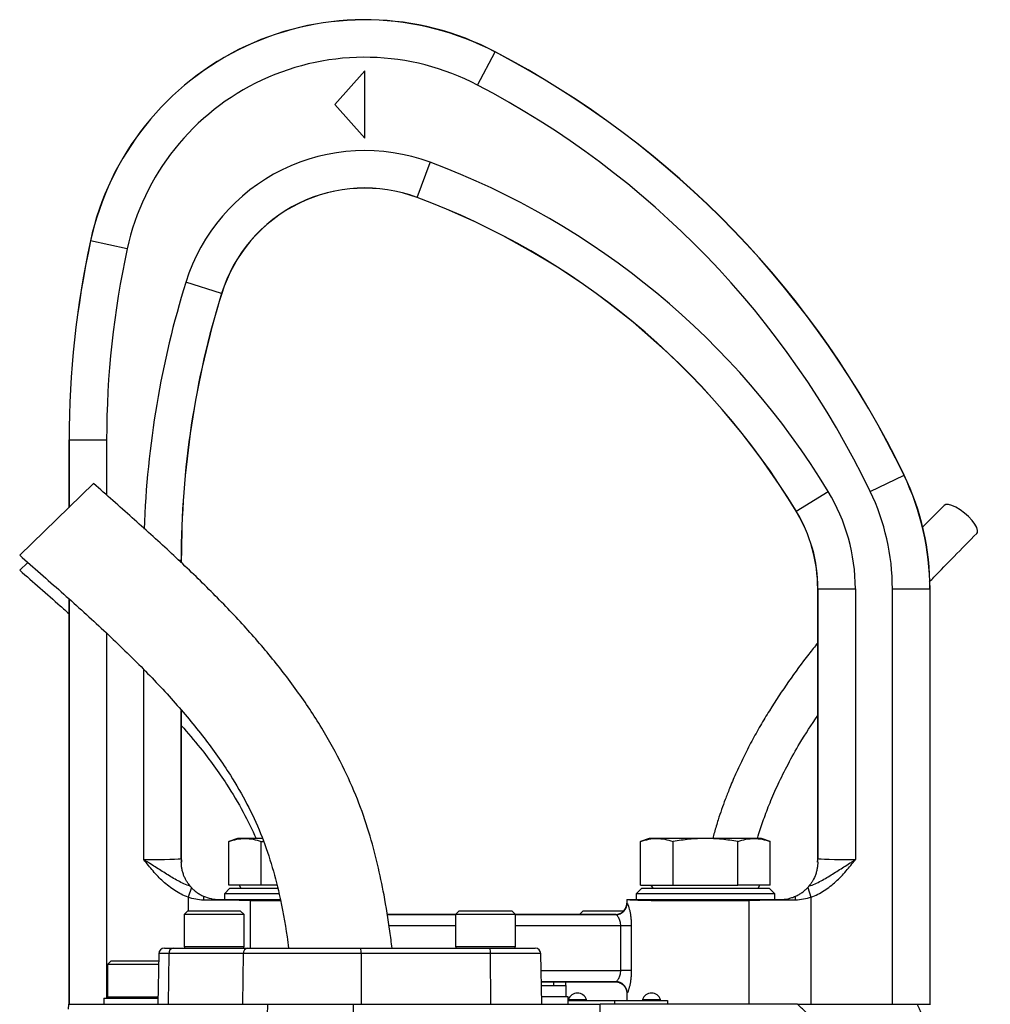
# Model space of a CAD drawing. Header units: millimetres. Extents: x 51 to 3958, y 1087 to 2585.
# Tile 10 of 11: x 1883 to 2142, y 2322 to 2585. Entities that reach past the tile are written whole.
import ezdxf

# ---------------------------------------------------------------- set-up
doc = ezdxf.new("R2010")
doc.units = ezdxf.units.MM

msp = doc.modelspace()

# ---------------------------------------------------------------- linework, layer by layer
at = {"color": 7, "linetype": 'Continuous', "lineweight": 25}
for p, q in [((2005.4, 2567.36), (2010.04, 2576.21)), ((2010.04, 2576.21), (2010.06, 2576.25)), ((2010.06, 2576.25), (2010.06, 2576.25)), ((1975.25, 2571.18), (1967.25, 2562.18)), ((1975.25, 2553.18), (1975.25, 2571.18)), ((1967.25, 2562.18), (1975.25, 2553.18)), ((1989.22, 2537.35), (1992.71, 2546.72)), ((1989.22, 2537.35), (1989.21, 2537.31)), ((1902.01, 2525.76), (1901.97, 2525.77)), ((1901.97, 2525.77), (1901.97, 2525.77)), ((1911.78, 2523.63), (1902.01, 2525.76)), ((1937.01, 2511.7), (1927.46, 2514.67)), ((1937.01, 2511.7), (1937.05, 2511.69)), ((1896.26, 2472.62), (1896.26, 2454.54)), ((1896.3, 2472.62), (1896.26, 2472.62)), ((1896.26, 2472.62), (1896.26, 2472.62)), ((1896.3, 2472.62), (1906.3, 2472.62)), ((2110.28, 2458.81), (2119.3, 2463.14)), ((2119.3, 2463.14), (2119.33, 2463.16)), ((2119.33, 2463.16), (2119.34, 2463.16)), ((1902.82, 2460.91), (1883.07, 2441.77)), ((2090.5, 2453.58), (2099.05, 2458.77)), ((2130, 2455.07), (2124.16, 2449.14)), ((2090.5, 2453.58), (2090.46, 2453.56)), ((1885.14, 2439.77), (1883.07, 2437.77)), ((1926.21, 2440.5), (1926.25, 2440.5)), ((1926.25, 2439.73), (1926.25, 2440.5)), ((2096.3, 2432.82), (2096.25, 2432.82)), ((2096.25, 2432.82), (2096.25, 2360.82)), ((2096.3, 2432.82), (2106.3, 2432.82)), ((2096.3, 2360.77), (2096.3, 2432.82)), ((2106.3, 2432.82), (2106.3, 2360.47)), ((2116.21, 2321.82), (2116.21, 2432.82)), ((2116.21, 2432.82), (2126.21, 2432.82)), ((2126.21, 2432.82), (2126.21, 2321.82)), ((2126.21, 2432.82), (2126.25, 2432.82)), ((2126.25, 2321.82), (2126.25, 2432.82)), ((2126.25, 2321.82), (2126.25, 2432.82)), ((2126.25, 2432.82), (2126.25, 2432.82)), ((1896.26, 2430.1), (1896.26, 2321.82)), ((1926.25, 2360.82), (1926.25, 2400.3)), ((1941.25, 2366.12), (1938.93, 2365.28)), ((1938.93, 2353.62), (1938.93, 2365.28)), ((1943.26, 2366.12), (1941.25, 2366.12)), ((1947.86, 2366.12), (1943.26, 2366.12)), ((1947.59, 2353.62), (1947.59, 2365.28)), ((2051.25, 2366.12), (2048.93, 2365.28)), ((2048.93, 2353.62), (2048.93, 2365.28)), ((2053.26, 2366.12), (2051.25, 2366.12)), ((2066.25, 2366.12), (2053.26, 2366.12)), ((2057.59, 2353.62), (2057.59, 2365.28)), ((2079.24, 2366.12), (2066.25, 2366.12)), ((2074.91, 2353.62), (2074.91, 2365.28)), ((2081.25, 2366.12), (2079.24, 2366.12)), ((2083.57, 2365.28), (2081.25, 2366.12)), ((2083.57, 2353.62), (2083.57, 2365.28)), ((1926.21, 2360.77), (1926.25, 2360.82)), ((2096.25, 2360.82), (2096.3, 2360.77)), ((1928.95, 2353), (1928.06, 2350.47)), ((1939.25, 2352.82), (1937.75, 2351.32)), ((1937.75, 2351.32), (1937.75, 2349.82)), ((1952.33, 2351.32), (1937.75, 2351.32)), ((1947.59, 2353.62), (1938.93, 2353.62)), ((1939.25, 2352.82), (1951.93, 2352.82)), ((1941.7, 2353.62), (1942.16, 2352.82)), ((1951.76, 2353.62), (1947.59, 2353.62)), ((2049.25, 2352.82), (2047.75, 2351.32)), ((2047.75, 2351.32), (2047.75, 2349.82)), ((2084.75, 2351.32), (2047.75, 2351.32)), ((2048.93, 2353.62), (2057.59, 2353.62)), ((2049.25, 2352.82), (2083.25, 2352.82)), ((2051.7, 2353.62), (2052.16, 2352.82)), ((2057.59, 2353.62), (2074.91, 2353.62)), ((2083.57, 2353.62), (2074.91, 2353.62)), ((2080.35, 2352.82), (2080.81, 2353.62)), ((2084.75, 2351.32), (2083.25, 2352.82)), ((2084.75, 2349.82), (2084.75, 2351.32)), ((2093.56, 2353), (2094.44, 2350.47)), ((2045.25, 2349.82), (2045.25, 2348.82)), ((2045.25, 2349.82), (2045.25, 2349.82)), ((2077.86, 2349.56), (2077.86, 2321.82)), ((2094.44, 2350.47), (2094.44, 2321.82)), ((1928, 2346.82), (1927, 2345.82)), ((1928, 2346.82), (1942, 2346.82)), ((1943, 2345.82), (1942, 2346.82)), ((2000.47, 2346.82), (1999.47, 2345.82)), ((2000.51, 2346.82), (1999.51, 2345.82)), ((2000.47, 2346.82), (2000.51, 2346.82)), ((2000.51, 2346.82), (2014.51, 2346.82)), ((2015.51, 2345.82), (2014.51, 2346.82)), ((2033.57, 2346.82), (2032.57, 2345.82)), ((2033.57, 2346.82), (2041.61, 2346.82)), ((2041.61, 2346.82), (2044.47, 2346.82)), ((1927, 2345.82), (1927, 2337.22)), ((1943, 2345.82), (1927, 2345.82)), ((1943, 2337.22), (1943, 2345.82)), ((1999.51, 2345.82), (1981.25, 2345.82)), ((1981.25, 2345.79), (1999.51, 2345.79)), ((1999.51, 2345.82), (1999.51, 2337.22)), ((2015.51, 2345.82), (1999.51, 2345.82)), ((2015.51, 2337.22), (2015.51, 2345.82)), ((2042.25, 2345.82), (2015.51, 2345.82)), ((2015.51, 2345.79), (2042.35, 2345.79)), ((2046.45, 2342.79), (2043.63, 2342.79)), ((2043.63, 2330.86), (2043.63, 2342.79)), ((2046.45, 2342.79), (2046.45, 2330.86)), ((1921.74, 2336.82), (1924.14, 2336.82)), ((1924.14, 2336.82), (1944.01, 2336.82)), ((1944.01, 2336.82), (1974.15, 2336.82)), ((1974.15, 2336.82), (2008.66, 2336.82)), ((2008.66, 2336.82), (2020.77, 2336.82)), ((1907.55, 2333.42), (1906.55, 2332.42)), ((1907.55, 2333.42), (1920.2, 2333.42)), ((1920.24, 2335.35), (1920, 2321.82)), ((1922.91, 2335.35), (1922.71, 2321.82)), ((1942.78, 2335.35), (1922.91, 2335.35)), ((1942.78, 2335.35), (1942.58, 2321.82)), ((1974.28, 2335.35), (1942.78, 2335.35)), ((1974.28, 2335.35), (1974.3, 2321.82)), ((2008.79, 2335.35), (1974.28, 2335.35)), ((2008.79, 2335.35), (2008.81, 2321.82)), ((2022.51, 2321.82), (2022.27, 2335.35)), ((1906.55, 2332.42), (1906.55, 2323.82)), ((1920.19, 2332.42), (1906.55, 2332.42)), ((2046.45, 2330.86), (2043.63, 2330.86)), ((2042.35, 2327.86), (2022.4, 2327.86)), ((2022.4, 2327.82), (2042.25, 2327.82)), ((2025.68, 2327.82), (2025.66, 2326.82)), ((2022.42, 2326.82), (2029.05, 2326.82)), ((2029.05, 2323.82), (2029.05, 2326.82)), ((1905.55, 2323.42), (1905.55, 2321.82)), ((1905.55, 2323.42), (1920.03, 2323.42)), ((2029.55, 2323.82), (2022.47, 2323.82)), ((2029.55, 2321.82), (2029.55, 2323.82)), ((2029.55, 2322.82), (2041.95, 2322.82)), ((2041.95, 2322.82), (2041.95, 2321.82)), ((2041.95, 2322.82), (2056.1, 2322.82)), ((2045.25, 2324.82), (2045.25, 2322.82)), ((2056.1, 2322.82), (2056.1, 2321.82)), ((1896.11, 2320.54), (1896.16, 2321.82)), ((1896.16, 2321.82), (1949.33, 2321.82)), ((1949.08, 2308.56), (1949.33, 2321.82)), ((1949.33, 2321.82), (1972.28, 2321.82)), ((1972.33, 2305.35), (1972.28, 2321.82)), ((1972.28, 2321.82), (2038.14, 2321.82)), ((2090.82, 2321.82), (2038.14, 2321.82)), ((2038.24, 2287.86), (2038.14, 2321.82))]:
    msp.add_line(p, q, dxfattribs=at)
at = {"color": 1, "linetype": 'Continuous', "lineweight": 25}
for p, q in [((1896.26, 2472.62), (1896.26, 2454.55)), ((1896.3, 2454.59), (1896.3, 2472.62)), ((1906.3, 2472.62), (1906.3, 2457.83)), ((1925.57, 2440.5), (1926.21, 2440.5)), ((1926.21, 2440.5), (1926.21, 2439.78)), ((1896.26, 2430.1), (1896.26, 2321.82)), ((1896.3, 2321.82), (1896.3, 2430.06)), ((1906.3, 2420.9), (1906.3, 2323.42)), ((1916.21, 2360.47), (1916.21, 2411.22)), ((1926.21, 2400.35), (1926.21, 2360.77)), ((1928.06, 2350.47), (1928.06, 2346.82)), ((1944.65, 2349.56), (1944.65, 2336.82)), ((1999.51, 2342.79), (1981.74, 2342.79)), ((2043.63, 2342.79), (2015.51, 2342.79)), ((1927, 2337.22), (1943, 2337.22)), ((1999.51, 2337.22), (2015.51, 2337.22)), ((1922.91, 2335.35), (1920.24, 2335.35)), ((2022.27, 2335.35), (2008.79, 2335.35)), ((2022.35, 2330.86), (2043.63, 2330.86)), ((2028.91, 2327.82), (2028.9, 2326.82)), ((1906.55, 2323.82), (1920.04, 2323.82)), ((2029.63, 2323.09), (2032.05, 2323.09)), ((2032.05, 2323.09), (2034.48, 2323.09)), ((2049.43, 2323.09), (2051.85, 2323.09)), ((2051.85, 2323.09), (2054.28, 2323.09))]:
    msp.add_line(p, q, dxfattribs=at)
at = {"color": 7, "linetype": 'Continuous', "lineweight": 25, "flags": 128}
msp.add_lwpolyline([(2138.74, 2447.6), (2138.89, 2447.83), (2138.94, 2448.42), (2138.71, 2449.19), (2138.21, 2450.1), (2137.46, 2451.08), (2136.52, 2452.09), (2135.45, 2453.04), (2134.31, 2453.89), (2133.17, 2454.57), (2132.1, 2455.06), (2131.18, 2455.31), (2130.46, 2455.31), (2130, 2455.07)], dxfattribs=at)
at = {"color": 7, "linetype": 'Continuous', "lineweight": 25}
for centre, radius, start, end in [((1975.25, 2509.82), 75, 62.3486, 167.7262), ((1975.25, 2509.82), 75, 62.3486, 167.7262), ((1975.25, 2509.82), 74.95, 62.3486, 167.7262), ((1975.25, 2509.82), 64.95, 62.3486, 167.7262), ((1894.04, 2354.81), 249.95, 25.6838, 62.3486), ((1894.04, 2354.81), 250, 25.6838, 62.3486), ((1894.04, 2354.81), 250, 25.6838, 62.3486), ((1894.04, 2354.81), 239.95, 25.6838, 62.3486), ((1975.25, 2499.82), 50.05, 69.5814, 162.7461), ((1919.43, 2349.88), 210.05, 31.2262, 69.5814), ((1975.25, 2499.82), 40.05, 69.5814, 162.7461), ((1975.25, 2499.82), 40, 69.5814, 162.7461), ((1919.43, 2349.88), 200, 31.2262, 69.5814), ((1919.43, 2349.88), 200.05, 31.2262, 69.5814), ((2146.25, 2472.62), 250, 167.7262, 180), ((2146.25, 2472.62), 250, 167.7262, 180), ((2146.25, 2472.62), 249.95, 167.7262, 180), ((2146.25, 2472.62), 239.95, 167.7262, 180), ((2166.25, 2440.5), 240.05, 162.7461, 180), ((2166.25, 2440.5), 240, 162.7461, 180), ((2056.25, 2432.82), 69.95, 0, 25.6838), ((2056.25, 2432.82), 70, 0, 25.6838), ((2056.25, 2432.82), 70, 0, 25.6838), ((2056.25, 2432.82), 50.05, 0, 31.2262), ((2056.25, 2432.82), 59.95, 0, 25.6838), ((2056.25, 2432.82), 40, 0, 31.2262), ((2056.25, 2432.82), 40.05, 0, 31.2262), ((1934.21, 2360.78), 8, 180.0175, 186.8534), ((2088.3, 2360.78), 8, 353.1466, 359.9825), ((1952.95, 2349.61), 20.79, 177.0444, 179.899), ((1950.06, 2349.52), 5.42, 176.7649, 179.5405), ((2042.34, 2348.79), 3, 270.2091, 0.0034), ((2072.44, 2349.52), 5.42, 0.4595, 3.2351), ((2069.56, 2349.61), 20.79, 0.101, 2.9556), ((1921.74, 2335.32), 1.5, 90, 179), ((1924.28, 2335.45), 1.38, 96.1209, 184.2516), ((1927.4, 2337.22), 0.4, 180, 270), ((1942.6, 2337.22), 0.4, 270, 0), ((1944.15, 2335.45), 1.38, 96.1209, 184.2516), ((1969.98, 2335.71), 4.32, 355.1983, 14.9384), ((1999.91, 2337.22), 0.4, 180, 270), ((2004.49, 2335.71), 4.32, 355.1983, 14.9384), ((2015.11, 2337.22), 0.4, 270, 0), ((2020.77, 2335.32), 1.5, 1, 90), ((2042.34, 2324.86), 3, 359.9966, 89.7909), ((1906.95, 2323.82), 0.4, 180, 270), ((2029.82, 2323.02), 0.2, 161.1706, 270), ((2032.05, 2322.26), 2.56, 18.8294, 161.1706), ((2034.29, 2323.02), 0.2, 270, 18.8294), ((2049.62, 2323.02), 0.2, 161.1706, 270), ((2051.85, 2322.26), 2.56, 18.8294, 161.1706), ((2054.09, 2323.02), 0.2, 270, 18.8294)]:
    msp.add_arc(centre, radius, start, end, dxfattribs=at)
at = {"color": 1, "linetype": 'Continuous', "lineweight": 25}
msp.add_arc((2166.25, 2440.5), 250.05, 162.7461, 178.1147, dxfattribs=at)
at = {"color": 7, "linetype": 'Continuous', "lineweight": 25}
for centre, major_axis, ratio, start_param, end_param in [((1916.21, 2360.78), (10, 0), 0.031419, 4.712389, 6.265732), ((1934.25, 2360.82), (-5.66, -5.66), 0.999695, 5.497939, 5.623097), ((2088.25, 2360.82), (5.66, -5.66), 0.999695, 0.660088, 0.785246), ((2106.3, 2360.78), (10, 0), 0.031419, 3.159046, 4.712389), ((1928.06, 2349.08), (30, 0), 0.019201, 0.985111, 1.433744), ((2066.25, 2349.82), (21, 0), 0.014961, 3.141593, 5.298075), ((2066.25, 2348.82), (21, 0), 0.019949, 3.141593, 3.229402), ((2094.44, 2349.08), (30, 0), 0.019201, 1.707848, 2.156482), ((2066.25, 2345.82), (24, 0), 0.017455, 3.143774, 3.229402), ((2066.25, 2327.82), (24, 0), 0.017455, 3.053783, 3.139411), ((2066.25, 2324.82), (21, 0), 0.019949, 3.053783, 3.141593)]:
    msp.add_ellipse(centre, major_axis=major_axis, ratio=ratio, start_param=start_param, end_param=end_param, dxfattribs=at)
at = {"color": 1, "linetype": 'Continuous', "lineweight": 25}
msp.add_ellipse((1956.25, 2349.82), major_axis=(21, 0), ratio=0.014961, start_param=4.126703, end_param=4.542027, dxfattribs=at)
at = {"color": 7, "linetype": 'Continuous', "lineweight": 25}
for points, knots in [([(1982.55, 2336.82), (1982.36, 2338.33), (1981.79, 2343.09), (1980.54, 2350.58), (1978.7, 2359.42), (1976.4, 2367.97), (1973.36, 2376.78), (1969.18, 2386.1), (1963.81, 2395.81), (1957.21, 2405.73), (1949.71, 2415.39), (1941.43, 2424.76), (1932.49, 2433.89), (1923.02, 2442.9), (1913.07, 2451.89), (1906.27, 2457.87), (1902.82, 2460.91)], [0, 0, 0, 0, 0.029949, 0.094826, 0.149879, 0.208207, 0.26954, 0.333701, 0.409739, 0.488406, 0.56885, 0.651072, 0.735164, 0.821123, 0.909248, 1, 1, 1, 1]), ([(2126.12, 2434.69), (2126.5, 2435.09), (2128.67, 2437.36), (2132.88, 2441.66), (2136.71, 2445.55), (2138.74, 2447.6)], [0, 0, 0, 0, 0.091509, 0.520987, 1, 1, 1, 1]), ([(1883.07, 2441.77), (1886.79, 2438.51), (1894.11, 2432.09), (1904.8, 2422.44), (1914.85, 2412.81), (1924.08, 2403.11), (1932.33, 2393.27), (1938.88, 2384.03), (1943.86, 2375.44), (1947.53, 2367.55), (1950.36, 2359.44), (1952.73, 2350.21), (1954.17, 2342.64), (1954.75, 2337.83), (1954.87, 2336.82)], [0, 0, 0, 0, 0.11324, 0.223519, 0.330154, 0.432626, 0.530643, 0.624292, 0.692063, 0.758253, 0.823567, 0.888821, 0.976682, 1, 1, 1, 1]), ([(1883.07, 2437.77), (1886.71, 2434.6), (1891.13, 2430.75), (1895.48, 2426.81), (1896.26, 2426.1)], [0, 0, 0, 0, 0.820567, 1, 1, 1, 1]), ([(2096.25, 2418.35), (2095.45, 2417.36), (2092.75, 2414.03), (2088.39, 2408.04), (2084.12, 2401.62), (2080.9, 2396.25), (2078.58, 2392.08), (2076.36, 2387.75), (2074.37, 2383.52), (2072.78, 2379.78), (2071.56, 2376.63), (2070.55, 2373.85), (2069.58, 2370.92), (2068.79, 2368.33), (2068.35, 2366.66), (2068.21, 2366.12)], [0, 0, 0, 0, 0.0656107, 0.2206136, 0.3786075, 0.4566104, 0.5366474, 0.6186121, 0.6998985, 0.7693549, 0.8204811, 0.8670135, 0.9154281, 0.9724923, 1, 1, 1, 1]), ([(2080.13, 2366.12), (2080.2, 2366.37), (2080.7, 2368.07), (2081.79, 2371.26), (2083.54, 2375.85), (2085.71, 2380.79), (2088.36, 2386.1), (2091.8, 2392.31), (2094.62, 2396.52), (2096.25, 2398.97)], [0, 0, 0, 0, 0.020545, 0.141736, 0.270856, 0.416774, 0.579166, 0.755737, 1, 1, 1, 1]), ([(1926.25, 2396.28), (1927.97, 2394.31), (1932.3, 2389.32), (1937.82, 2381.57), (1942.8, 2373.47), (1945.14, 2368.49), (1946.25, 2366.12)], [0, 0, 0, 0, 0.215691, 0.545727, 0.784404, 1, 1, 1, 1]), ([(1938.93, 2365.28), (1939.65, 2365.54), (1940.38, 2365.75), (1941.82, 2366.04), (1942.54, 2366.12), (1943.26, 2366.12)], [0, 0, 0, 0, 0.5, 0.5, 1, 1, 1, 1]), ([(1943.26, 2366.12), (1943.98, 2366.12), (1944.71, 2366.04), (1946.15, 2365.75), (1946.87, 2365.54), (1947.59, 2365.28)], [0, 0, 0, 0, 0.5, 0.5, 1, 1, 1, 1]), ([(1947.59, 2365.28), (1947.68, 2365.29), (1947.87, 2365.33), (1948.05, 2365.35), (1948.15, 2365.37)], [0, 0, 0, 0, 0.494229, 1, 1, 1, 1]), ([(2048.93, 2365.28), (2049.65, 2365.54), (2050.38, 2365.75), (2051.82, 2366.05), (2052.54, 2366.12), (2053.26, 2366.12)], [0, 0, 0, 0, 0.5, 0.5, 1, 1, 1, 1]), ([(2053.26, 2366.12), (2053.99, 2366.12), (2054.71, 2366.04), (2056.15, 2365.75), (2056.87, 2365.54), (2057.59, 2365.28)], [0, 0, 0, 0, 0.5, 0.5, 1, 1, 1, 1]), ([(2066.25, 2366.12), (2064.81, 2366.12), (2063.37, 2366.04), (2060.48, 2365.75), (2059.04, 2365.54), (2057.59, 2365.28)], [0, 0, 0, 0, 0.5, 0.5, 1, 1, 1, 1]), ([(2074.91, 2365.28), (2073.47, 2365.54), (2072.03, 2365.75), (2069.14, 2366.04), (2067.7, 2366.12), (2066.25, 2366.12)], [0, 0, 0, 0, 0.5, 0.5, 1, 1, 1, 1]), ([(2074.91, 2365.28), (2075.64, 2365.54), (2076.36, 2365.75), (2077.8, 2366.04), (2078.52, 2366.12), (2079.24, 2366.12)], [0, 0, 0, 0, 0.5, 0.5, 1, 1, 1, 1]), ([(2079.24, 2366.12), (2079.97, 2366.12), (2080.69, 2366.04), (2082.13, 2365.75), (2082.85, 2365.54), (2083.57, 2365.28)], [0, 0, 0, 0, 0.5, 0.5, 1, 1, 1, 1]), ([(1928.62, 2353.37), (1927.48, 2353.75), (1926.41, 2354.25), (1924.32, 2355.36), (1923.3, 2355.97), (1921.29, 2357.23), (1920.28, 2357.87), (1918.76, 2358.84), (1918.26, 2359.16), (1917.49, 2359.65), (1917.23, 2359.81), (1916.85, 2360.06), (1916.72, 2360.14), (1916.47, 2360.3), (1916.34, 2360.38), (1916.21, 2360.47)], [0, 0, 0, 0, 0.25, 0.25, 0.5, 0.5, 0.75, 0.75, 0.875, 0.875, 0.9375, 0.9375, 0.96875, 0.96875, 1, 1, 1, 1]), ([(1928.06, 2350.47), (1926.81, 2350.9), (1925.64, 2351.49), (1923.98, 2352.55), (1923.44, 2352.93), (1922.4, 2353.74), (1921.9, 2354.17), (1920.46, 2355.5), (1919.56, 2356.45), (1917.85, 2358.42), (1917.02, 2359.44), (1916.21, 2360.47)], [0, 0, 0, 0, 0.25, 0.25, 0.375, 0.375, 0.5, 0.5, 0.75, 0.75, 1, 1, 1, 1]), ([(1928.62, 2353.37), (1928.37, 2353.66), (1928.07, 2354.04), (1927.63, 2354.75), (1927.49, 2355), (1927.21, 2355.55), (1927.08, 2355.83), (1926.84, 2356.43), (1926.73, 2356.75), (1926.55, 2357.4), (1926.47, 2357.73), (1926.35, 2358.4), (1926.31, 2358.73), (1926.27, 2359.2), (1926.26, 2359.35), (1926.25, 2359.62), (1926.25, 2359.74), (1926.25, 2359.82)], [0, 0, 0, 0, 0.25, 0.25, 0.375, 0.375, 0.5, 0.5, 0.625, 0.625, 0.75, 0.75, 0.875, 0.875, 0.9375, 0.9375, 1, 1, 1, 1]), ([(2093.89, 2353.37), (2095.02, 2353.75), (2096.1, 2354.25), (2098.19, 2355.36), (2099.2, 2355.97), (2101.22, 2357.23), (2102.22, 2357.87), (2103.74, 2358.84), (2104.25, 2359.16), (2105.02, 2359.65), (2105.27, 2359.81), (2105.66, 2360.06), (2105.78, 2360.14), (2106.04, 2360.3), (2106.17, 2360.38), (2106.3, 2360.47)], [0, 0, 0, 0, 0.25, 0.25, 0.5, 0.5, 0.75, 0.75, 0.875, 0.875, 0.9375, 0.9375, 0.96875, 0.96875, 1, 1, 1, 1]), ([(2096.25, 2359.82), (2096.25, 2359.74), (2096.25, 2359.62), (2096.24, 2359.35), (2096.24, 2359.19), (2096.2, 2358.73), (2096.16, 2358.39), (2096.04, 2357.73), (2095.96, 2357.4), (2095.77, 2356.75), (2095.67, 2356.43), (2095.31, 2355.52), (2095.02, 2354.98), (2094.58, 2354.28), (2094.43, 2354.07), (2094.15, 2353.68), (2094.01, 2353.51), (2093.89, 2353.37)], [0, 0, 0, 0, 0.0625, 0.0625, 0.125, 0.125, 0.25, 0.25, 0.375, 0.375, 0.5, 0.5, 0.75, 0.75, 0.875, 0.875, 1, 1, 1, 1]), ([(2094.44, 2350.47), (2095.7, 2350.9), (2096.87, 2351.49), (2098.53, 2352.55), (2099.07, 2352.93), (2100.11, 2353.74), (2100.61, 2354.17), (2102.05, 2355.5), (2102.95, 2356.45), (2104.66, 2358.42), (2105.48, 2359.44), (2106.3, 2360.47)], [0, 0, 0, 0, 0.25, 0.25, 0.375, 0.375, 0.5, 0.5, 0.75, 0.75, 1, 1, 1, 1]), ([(1928.95, 2353), (1929.13, 2352.8), (1929.35, 2352.58), (1929.84, 2352.15), (1930.1, 2351.93), (1930.65, 2351.53), (1930.94, 2351.34), (1931.55, 2350.99), (1931.86, 2350.83), (1932.19, 2350.69)], [0, 0, 0, 0, 0.25, 0.25, 0.5, 0.5, 0.75, 0.75, 1, 1, 1, 1]), ([(2090.32, 2350.69), (2090.64, 2350.83), (2090.96, 2350.99), (2091.56, 2351.34), (2091.85, 2351.53), (2092.4, 2351.93), (2092.67, 2352.14), (2093.15, 2352.58), (2093.37, 2352.8), (2093.56, 2353)], [0, 0, 0, 0, 0.25, 0.25, 0.5, 0.5, 0.75, 0.75, 1, 1, 1, 1]), ([(1932.19, 2350.69), (1932.83, 2350.4), (1933.49, 2350.19), (1934.52, 2349.97), (1934.86, 2349.91), (1935.56, 2349.84), (1935.91, 2349.82), (1936.25, 2349.82)], [0, 0, 0, 0, 0.5, 0.5, 0.75, 0.75, 1, 1, 1, 1]), ([(1936.25, 2349.82), (1937.75, 2349.82), (1939.19, 2349.82), (1941.3, 2349.82), (1941.99, 2349.82), (1943.35, 2349.82), (1944.01, 2349.82), (1944.65, 2349.82)], [0, 0, 0, 0, 0.5, 0.5, 0.75, 0.75, 1, 1, 1, 1]), ([(1944.65, 2349.82), (1945.52, 2349.82), (1947.26, 2349.82), (1949.97, 2349.82), (1951.81, 2349.82), (1952.65, 2349.82)], [0, 0, 0, 0, 0.351126, 0.702252, 1, 1, 1, 1]), ([(2042.25, 2345.82), (2042.45, 2345.82), (2042.65, 2345.84), (2043.03, 2345.92), (2043.22, 2345.98), (2043.58, 2346.13), (2043.76, 2346.22), (2044.08, 2346.44), (2044.24, 2346.56), (2044.51, 2346.84), (2044.64, 2346.99), (2044.86, 2347.32), (2044.95, 2347.49), (2045.1, 2347.85), (2045.16, 2348.04), (2045.23, 2348.43), (2045.25, 2348.63), (2045.25, 2348.82)], [0, 0, 0, 0, 0.125, 0.125, 0.25, 0.25, 0.375, 0.375, 0.5, 0.5, 0.625, 0.625, 0.75, 0.75, 0.875, 0.875, 1, 1, 1, 1]), ([(2045.25, 2349.82), (2045.25, 2349.82), (2045.51, 2349.82), (2046.14, 2349.82), (2046.28, 2349.82), (2046.6, 2349.82), (2046.77, 2349.82), (2047.32, 2349.82), (2047.75, 2349.82), (2048.48, 2349.82), (2048.74, 2349.82), (2049.28, 2349.82), (2049.56, 2349.82), (2050.45, 2349.82), (2051.08, 2349.82), (2052.1, 2349.82), (2052.45, 2349.82), (2053.18, 2349.82), (2053.55, 2349.82), (2054.7, 2349.82), (2055.5, 2349.82), (2057.15, 2349.82), (2058.01, 2349.82), (2059.34, 2349.82), (2059.79, 2349.82), (2060.69, 2349.82), (2061.15, 2349.82), (2062.53, 2349.82), (2063.45, 2349.82), (2064.85, 2349.82), (2065.32, 2349.82), (2066.27, 2349.82), (2066.75, 2349.82), (2069.11, 2349.82), (2070.96, 2349.82), (2073.2, 2349.82), (2073.65, 2349.82), (2074.53, 2349.82), (2074.96, 2349.82), (2076.24, 2349.82), (2077.06, 2349.82), (2077.85, 2349.82)], [0, 0, 0, 0, 0.125, 0.125, 0.15625, 0.15625, 0.1875, 0.1875, 0.25, 0.25, 0.28125, 0.28125, 0.3125, 0.3125, 0.375, 0.375, 0.40625, 0.40625, 0.4375, 0.4375, 0.5, 0.5, 0.5625, 0.5625, 0.59375, 0.59375, 0.625, 0.625, 0.6875, 0.6875, 0.71875, 0.71875, 0.75, 0.75, 0.875, 0.875, 0.90625, 0.90625, 0.9375, 0.9375, 1, 1, 1, 1]), ([(2045.33, 2348.79), (2045.37, 2348.78), (2045.41, 2348.73), (2045.51, 2348.54), (2045.57, 2348.41), (2045.66, 2348.15), (2045.69, 2348.06), (2045.75, 2347.86), (2045.79, 2347.75), (2045.89, 2347.4), (2045.95, 2347.14), (2046.08, 2346.58), (2046.14, 2346.27), (2046.25, 2345.63), (2046.29, 2345.3), (2046.37, 2344.61), (2046.4, 2344.25), (2046.44, 2343.52), (2046.45, 2343.16), (2046.45, 2342.79)], [0, 0, 0, 0, 0.125, 0.125, 0.25, 0.25, 0.3125, 0.3125, 0.375, 0.375, 0.5, 0.5, 0.625, 0.625, 0.75, 0.75, 0.875, 0.875, 1, 1, 1, 1]), ([(2077.85, 2349.82), (2079.15, 2349.82), (2080.5, 2349.82), (2082.6, 2349.82), (2083.32, 2349.82), (2084.77, 2349.82), (2085.51, 2349.82), (2086.25, 2349.82)], [0, 0, 0, 0, 0.5, 0.5, 0.75, 0.75, 1, 1, 1, 1]), ([(2086.25, 2349.82), (2086.95, 2349.82), (2087.64, 2349.89), (2088.66, 2350.11), (2089, 2350.2), (2089.67, 2350.42), (2090, 2350.54), (2090.32, 2350.69)], [0, 0, 0, 0, 0.5, 0.5, 0.75, 0.75, 1, 1, 1, 1]), ([(2043.63, 2342.79), (2043.63, 2342.99), (2043.61, 2343.19), (2043.56, 2343.58), (2043.51, 2343.77), (2043.41, 2344.13), (2043.36, 2344.3), (2043.22, 2344.62), (2043.15, 2344.77), (2042.94, 2345.17), (2042.79, 2345.39), (2042.59, 2345.62), (2042.53, 2345.68), (2042.43, 2345.76), (2042.38, 2345.78), (2042.35, 2345.79)], [0, 0, 0, 0, 0.125, 0.125, 0.25, 0.25, 0.375, 0.375, 0.5, 0.5, 0.75, 0.75, 0.875, 0.875, 1, 1, 1, 1]), ([(2042.35, 2327.86), (2042.38, 2327.86), (2042.43, 2327.88), (2042.53, 2327.97), (2042.59, 2328.03), (2042.72, 2328.18), (2042.79, 2328.27), (2042.94, 2328.48), (2043.01, 2328.61), (2043.15, 2328.87), (2043.22, 2329.02), (2043.35, 2329.34), (2043.41, 2329.51), (2043.51, 2329.87), (2043.55, 2330.05), (2043.61, 2330.45), (2043.63, 2330.65), (2043.63, 2330.86)], [0, 0, 0, 0, 0.125, 0.125, 0.25, 0.25, 0.375, 0.375, 0.5, 0.5, 0.625, 0.625, 0.75, 0.75, 0.875, 0.875, 1, 1, 1, 1]), ([(2046.45, 2330.86), (2046.45, 2330.49), (2046.44, 2330.12), (2046.4, 2329.39), (2046.37, 2329.03), (2046.29, 2328.34), (2046.25, 2328.01), (2046.14, 2327.36), (2046.08, 2327.06), (2045.98, 2326.64), (2045.95, 2326.51), (2045.89, 2326.25), (2045.85, 2326.12), (2045.75, 2325.77), (2045.69, 2325.57), (2045.6, 2325.32), (2045.57, 2325.24), (2045.51, 2325.11), (2045.48, 2325.06), (2045.41, 2324.92), (2045.37, 2324.87), (2045.33, 2324.86)], [0, 0, 0, 0, 0.125, 0.125, 0.25, 0.25, 0.375, 0.375, 0.5, 0.5, 0.5625, 0.5625, 0.625, 0.625, 0.75, 0.75, 0.8125, 0.8125, 0.875, 0.875, 1, 1, 1, 1]), ([(2042.25, 2327.82), (2042.45, 2327.82), (2042.65, 2327.8), (2043.03, 2327.73), (2043.22, 2327.67), (2043.58, 2327.52), (2043.76, 2327.43), (2044.08, 2327.21), (2044.24, 2327.08), (2044.51, 2326.81), (2044.64, 2326.65), (2044.86, 2326.33), (2044.95, 2326.15), (2045.1, 2325.79), (2045.16, 2325.6), (2045.23, 2325.22), (2045.25, 2325.02), (2045.25, 2324.82)], [0, 0, 0, 0, 0.125, 0.125, 0.25, 0.25, 0.375, 0.375, 0.5, 0.5, 0.625, 0.625, 0.75, 0.75, 0.875, 0.875, 1, 1, 1, 1]), ([(2096.35, 2316), (2096.25, 2316.14), (2096.05, 2316.41), (2095.74, 2316.81), (2095.43, 2317.2), (2095.11, 2317.59), (2094.78, 2317.97), (2094.44, 2318.35), (2094.09, 2318.72), (2093.74, 2319.08), (2093.31, 2319.5), (2092.71, 2320.07), (2091.86, 2320.87), (2091.19, 2321.48), (2090.82, 2321.82)], [0, 0, 0, 0, 0.061077, 0.12251, 0.184317, 0.246519, 0.309134, 0.372181, 0.435678, 0.499644, 0.56001, 0.663535, 0.810207, 1, 1, 1, 1]), ([(2090.82, 2321.82), (2091.34, 2321.82), (2092.35, 2321.82), (2093.82, 2321.82), (2095.21, 2321.82), (2096.52, 2321.82), (2097.75, 2321.82), (2099.1, 2321.82), (2100.55, 2321.82), (2102.07, 2321.82), (2103.45, 2321.82), (2104.95, 2321.82), (2106.58, 2321.82), (2108.35, 2321.82), (2109.86, 2321.82), (2111.14, 2321.82), (2112.18, 2321.82), (2113.19, 2321.82), (2114.16, 2321.82), (2115.09, 2321.82), (2115.98, 2321.82), (2116.84, 2321.82), (2117.65, 2321.82), (2118.43, 2321.82), (2119.17, 2321.82), (2119.87, 2321.82), (2120.53, 2321.82), (2121.16, 2321.82), (2121.75, 2321.82), (2122.3, 2321.82), (2122.63, 2321.82), (2122.8, 2321.82)], [0, 0, 0, 0, 0.037662, 0.073593, 0.107793, 0.140264, 0.171008, 0.200027, 0.242046, 0.281061, 0.317074, 0.350093, 0.399654, 0.449657, 0.500151, 0.5331, 0.565762, 0.598149, 0.630273, 0.662147, 0.693782, 0.725192, 0.75639, 0.787389, 0.818204, 0.848847, 0.879333, 0.909677, 0.939893, 0.969996, 1, 1, 1, 1]), ([(2122.8, 2321.82), (2122.86, 2321.7), (2122.97, 2321.45), (2123.14, 2321.06), (2123.32, 2320.67), (2123.49, 2320.26), (2123.67, 2319.84), (2123.84, 2319.42), (2124.02, 2318.98), (2124.19, 2318.53), (2124.37, 2318.07), (2124.55, 2317.6), (2124.73, 2317.12), (2124.91, 2316.63), (2125.09, 2316.13), (2125.27, 2315.62), (2125.46, 2315.09), (2125.77, 2314.17), (2126.23, 2312.79), (2126.85, 2310.88), (2127.5, 2308.77), (2128.12, 2306.75), (2128.78, 2304.49), (2129.59, 2301.69), (2130.54, 2298.34), (2131.48, 2294.97), (2132.27, 2292.11), (2133.6, 2287.25), (2135.38, 2280.67), (2137.07, 2274.41), (2138.06, 2270.77), (2138.47, 2269.28), (2138.86, 2267.83), (2139.25, 2266.41), (2139.63, 2265.03), (2139.92, 2263.96), (2140.15, 2263.13), (2140.34, 2262.47), (2140.57, 2261.65), (2140.84, 2260.66), (2141.16, 2259.5), (2141.52, 2258.18), (2141.93, 2256.68), (2142.2, 2255.63), (2142.35, 2255.08)], [0, 0, 0, 0, 0.006505, 0.013097, 0.01978, 0.026557, 0.033431, 0.040405, 0.047482, 0.054664, 0.061955, 0.069357, 0.076872, 0.084502, 0.092251, 0.100119, 0.108109, 0.116224, 0.142061, 0.170607, 0.201889, 0.23593, 0.260358, 0.301454, 0.35921, 0.407807, 0.449606, 0.484611, 0.621537, 0.738683, 0.761365, 0.783575, 0.805315, 0.826589, 0.847401, 0.867756, 0.87521, 0.885269, 0.89793, 0.913186, 0.931031, 0.951456, 0.974449, 1, 1, 1, 1]), ([(2122.8, 2321.82), (2123.37, 2321.82), (2124.73, 2321.82), (2125.92, 2321.82), (2126.48, 2321.82), (2126.33, 2321.82), (2126.32, 2321.82)], [0, 0, 0, 0, 0.2614765, 0.6262301, 0.9882559, 1, 1, 1, 1])]:
    msp.add_open_spline(points, degree=3, knots=knots, dxfattribs=at)
for points in [[(1926.25, 2359.82), (1926.26, 2359.82), (1926.26, 2359.82), (1926.26, 2359.82)], [(2096.24, 2359.82), (2096.25, 2359.82), (2096.25, 2359.82), (2096.25, 2359.82)], [(1928.62, 2353.37), (1928.7, 2353.27), (1928.81, 2353.14), (1928.95, 2353)], [(2093.56, 2353), (2093.7, 2353.14), (2093.81, 2353.27), (2093.89, 2353.37)], [(1932.16, 2349.65), (1930.75, 2349.65), (1929.39, 2349.96), (1928.06, 2350.47)], [(2094.44, 2350.47), (2093.12, 2349.96), (2091.76, 2349.65), (2090.35, 2349.65)]]:
    msp.add_open_spline(points, degree=3, dxfattribs=at)

doc.saveas('drawing.dxf')
